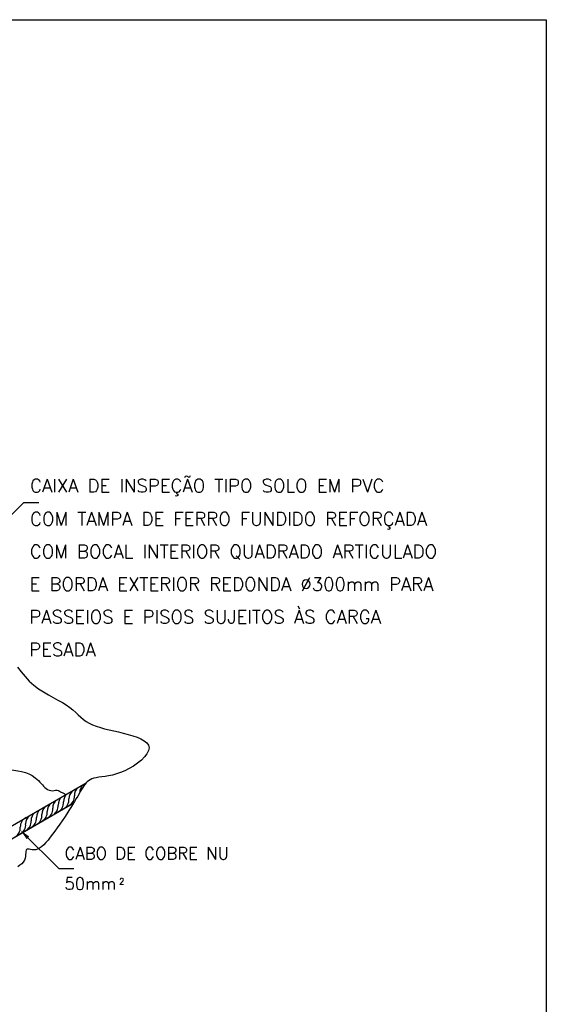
# Model space of a CAD drawing. Header units: metres. Extents: x 2092 to 2374, y -368 to -200.
# Tile 11 of 20: x 2218 to 2234, y -297 to -267. Entities that reach past the tile are written whole.
import ezdxf

# ---------------------------------------------------------------- set-up
doc = ezdxf.new("R2010")
doc.units = ezdxf.units.M
doc.header["$LTSCALE"] = 0.3
doc.layers.get('0').update_dxf_attribs({"color": 251})
doc.styles.add('80CL', font='romans.shx', dxfattribs={"height": 12})

msp = doc.modelspace()

# ---------------------------------------------------------------- linework, layer by layer
at = {"color": 0, "linetype": 'ByBlock'}
for p, q in [((2216.158, -283.7), (2218.156, -281.688)), ((2218.156, -281.688), (2218.62, -281.688)), ((2216.941, -292.126), (2220.08, -290.314)), ((2216.941, -292.523), (2219.694, -290.934)), ((2218.122, -291.841), (2219.233, -292.952)), ((2219.233, -292.952), (2219.697, -292.952))]:
    msp.add_line(p, q, dxfattribs=at)
at = {"color": 1}
msp.add_lwpolyline([(2189.588, -266.839), (2234.234, -266.839), (2234.234, -314.897), (2189.588, -314.897)], close=True, dxfattribs=at)
at = {"color": 0, "linetype": 'ByBlock'}
msp.add_lwpolyline([(2217.966, -286.755), (2218.078, -286.902), (2218.198, -287.048), (2218.327, -287.186), (2218.466, -287.31), (2218.612, -287.42), (2218.764, -287.519), (2218.916, -287.609), (2219.066, -287.692), (2219.21, -287.77), (2219.345, -287.845), (2219.467, -287.92), (2219.574, -287.996), (2219.669, -288.073), (2219.755, -288.149), (2219.835, -288.224), (2219.913, -288.296), (2219.992, -288.364), (2220.077, -288.426), (2220.17, -288.483), (2220.274, -288.533), (2220.389, -288.577), (2220.514, -288.616), (2220.645, -288.652), (2220.783, -288.686), (2220.926, -288.718), (2221.072, -288.752), (2221.219, -288.786), (2221.366, -288.824), (2221.509, -288.866), (2221.643, -288.912), (2221.763, -288.964), (2221.865, -289.021), (2221.943, -289.085), (2221.995, -289.157), (2222.013, -289.237), (2221.997, -289.326), (2221.948, -289.42), (2221.872, -289.518), (2221.775, -289.616), (2221.661, -289.711), (2221.535, -289.8), (2221.402, -289.88), (2221.267, -289.948), (2221.135, -290.003), (2221.008, -290.044), (2220.885, -290.076), (2220.769, -290.099), (2220.659, -290.117), (2220.558, -290.131), (2220.466, -290.144), (2220.385, -290.159), (2220.313, -290.176), (2220.252, -290.197), (2220.199, -290.221), (2220.152, -290.25), (2220.111, -290.283), (2220.073, -290.321), (2220.038, -290.363), (2220.004, -290.41), (2219.97, -290.462), (2219.935, -290.519), (2219.898, -290.582), (2219.859, -290.65), (2219.817, -290.723), (2219.772, -290.802), (2219.722, -290.886), (2219.668, -290.976), (2219.609, -291.071), (2219.545, -291.171), (2219.478, -291.274), (2219.408, -291.379), (2219.337, -291.485), (2219.264, -291.591), (2219.19, -291.696), (2219.117, -291.798), (2219.045, -291.896), (2218.975, -291.989), (2218.906, -292.075), (2218.839, -292.153), (2218.773, -292.222), (2218.708, -292.28), (2218.645, -292.325), (2218.584, -292.356), (2218.525, -292.373), (2218.469, -292.378), (2218.416, -292.375), (2218.368, -292.368), (2218.325, -292.36), (2218.289, -292.355), (2218.26, -292.356), (2218.239, -292.367), (2218.227, -292.392), (2218.221, -292.427), (2218.219, -292.472), (2218.216, -292.524), (2218.21, -292.58), (2218.198, -292.638), (2218.177, -292.696), (2218.144, -292.752), (2218.097, -292.803), (2218.038, -292.851), (2217.973, -292.898)], dxfattribs=at)
for centre, radius, start, end in [((2220.033, -290.705), 0.318, 129.9077, 181.4872), ((2220.206, -290.614), 0.327, 130.2354, 180.2262), ((2219.533, -290.993), 0.318, 129.9077, 181.4872), ((2219.7, -290.897), 0.318, 129.9077, 181.4872), ((2219.404, -290.74), 0.311, 295.3034, 5.0054), ((2219.866, -290.801), 0.318, 129.9077, 181.4872), ((2219.034, -291.282), 0.318, 129.9077, 181.4872), ((2219.2, -291.185), 0.318, 129.9077, 181.4872), ((2218.905, -291.028), 0.311, 295.3034, 5.0054), ((2219.367, -291.09), 0.318, 129.9077, 181.4872), ((2219.071, -290.932), 0.311, 295.3034, 5.0054), ((2219.238, -290.836), 0.311, 295.3034, 5.0054), ((2218.368, -291.67), 0.318, 116.2515, 181.4872), ((2218.534, -291.57), 0.318, 129.9077, 181.4872), ((2218.239, -291.413), 0.311, 295.3034, 5.0054), ((2218.701, -291.475), 0.318, 129.9077, 181.4872), ((2218.405, -291.318), 0.311, 295.3034, 5.0054), ((2218.867, -291.378), 0.318, 129.9077, 181.4872), ((2218.572, -291.221), 0.311, 295.3034, 5.0054), ((2218.738, -291.125), 0.311, 295.3034, 5.0054), ((2217.739, -291.705), 0.311, 295.3034, 5.0054), ((2217.906, -291.605), 0.311, 295.3034, 5.0054), ((2218.072, -291.51), 0.311, 295.3034, 5.0054)]:
    msp.add_arc(centre, radius, start, end, dxfattribs=at)
msp.add_spline([(2217.606, -289.893), (2218.512, -290.157), (2218.696, -290.341), (2218.844, -290.494), (2219.043, -290.558), (2219.225, -290.548), (2219.292, -290.591), (2219.379, -290.636), (2219.414, -290.655), (2219.439, -290.685)], degree=3, dxfattribs=at)
msp.add_solid([(2218.248, -292.048), (2218.327, -291.97), (2218.053, -291.771)], dxfattribs=at)

# ---------------------------------------------------------------- texts
at = {"color": 0, "linetype": 'ByBlock', "style": '80CL'}
for s, height, p in [('CAIXA DE INSPEÇÃO TIPO SOLO EM PVC', 0.40837, (2218.352, -281.379)), ('COM TAMPA DE FERRO FUNDIDO REFORÇADA', 0.40837, (2218.35, -282.402)), ('COM BOCAL INTERIOR QUADRADO ARTICULADO', 0.40838, (2218.344, -283.406)), ('E BORDA EXTERIOR REDONDA %%c300mm PARA', 0.40838, (2218.337, -284.409)), ('PASSEIOS E PISOS SUJEITOS ÀS CARGA', 0.40838, (2218.33, -285.413)), ('PESADA', 0.4084, (2218.324, -286.417)), ('CABO DE COBRE NU', 0.37125, (2219.412, -292.671)), ('50mm ', 0.3712, (2219.41, -293.601)), ('2', 0.186, (2221.093, -293.439))]:
    msp.add_text(s, height=height, dxfattribs=at).set_placement(p)

doc.saveas('drawing.dxf')
